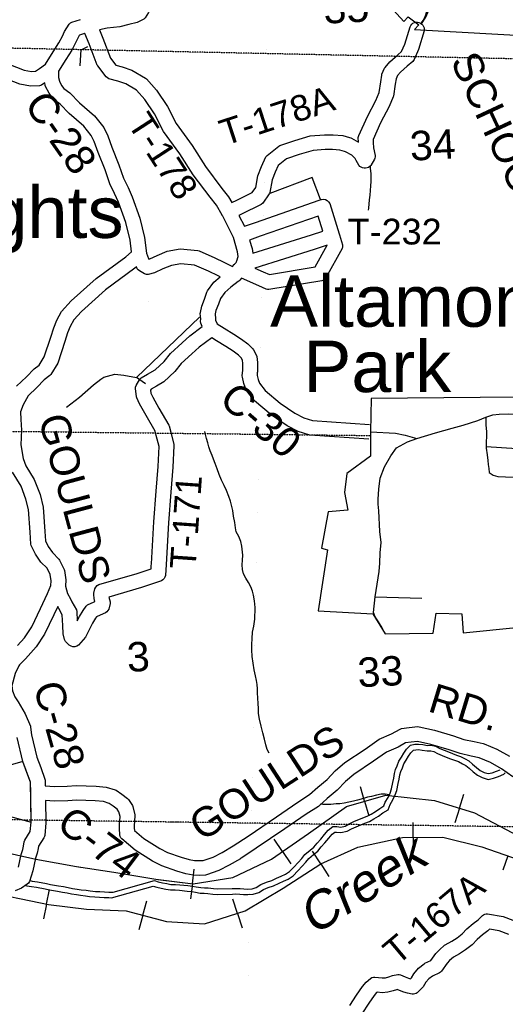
# Model space of a CAD drawing. Header units: feet. Extents: x -155 to 2562643, y -56 to 364810.
# Tile 56 of 121: x 2514493 to 2521092, y 240319 to 253704. Entities that reach past the tile are written whole.
import ezdxf
from ezdxf.enums import TextEntityAlignment as Align

# ---------------------------------------------------------------- set-up
doc = ezdxf.new("R2010")
doc.units = ezdxf.units.FT
doc.header["$MEASUREMENT"] = 0
for name, pattern in [('HIDDEN', [0.375, 0.25, -0.125]), ('HIDDEN2', [0.1875, 0.125, -0.0625]), ('water', [0])]:
    doc.linetypes.add(name, pattern=pattern)
for name, color, linetype in [('COUNTY-RD', 7, 'Continuous'), ('CR-TEXT', 7, 'Continuous'), ('INCORPORATED', 3, 'Continuous'), ('MTEXT', 2, 'Continuous'), ('RAILROAD', 6, 'Continuous'), ('SECTION', 8, 'HIDDEN2'), ('SECTION-TEXT', 8, 'Continuous'), ('STREET-RURAL', 14, 'Continuous'), ('STREET-URBAN', 15, 'Continuous'), ('TOWNSHIP', 9, 'HIDDEN'), ('TR-TEXT', 6, 'Continuous'), ('TWP-RD', 6, 'Continuous'), ('WATER-TEXT', 1, 'Continuous'), ('WATERWAY', 14, 'water')]:
    doc.layers.add(name, color=color, linetype=linetype)
doc.styles.add('ARIAL', font='arial.ttf')

msp = doc.modelspace()

# ---------------------------------------------------------------- linework, layer by layer
at = {"layer": 'COUNTY-RD'}
for points in [[(2516272.12, 253925.36), (2516270.88, 253908.17), (2516247.83, 253815.62), (2516241.5, 253800.83), (2516197.09, 253730.8), (2516178.57, 253713.43), (2516088.02, 253663.87), (2515975.96, 253637.63), (2515852.52, 253606.58), (2515683.44, 253588.24), (2515575.15, 253564.43)], [(2514948.92, 253266.9), (2515025.42, 253391.17), (2515073.47, 253480.93), (2515103.69, 253545.64), (2515132.98, 253594.45), (2515166.14, 253644.39), (2515182.97, 253660.21), (2515202.97, 253671.78), (2515319.15, 253707.01)], [(2515378.82, 253515.93), (2515373.94, 253514.63), (2515306.47, 253494.17), (2515302.12, 253487.63), (2515280.52, 253451.63), (2515252.37, 253391.35), (2515198.9, 253291.47), (2515118.74, 253161.24), (2515019.09, 253002.76), (2515021.49, 252919.47), (2515031.87, 252868.01), (2515062.88, 252809.19), (2515091.85, 252768.78), (2515174.59, 252710.03), (2515303.36, 252575.99), (2515511.22, 252396.93), (2515635.78, 252237.61), (2515689.82, 252123.59), (2515744.61, 251971.28), (2515841.72, 251731.52), (2515905.01, 251548.79), (2515964.53, 251423.61), (2516022.2, 251297.25), (2516124.66, 251005.38), (2516190.49, 250742.75), (2516214.34, 250530.43)], [(2514345.93, 253099.42), (2514551.4, 253019.64), (2514652.57, 253001.02), (2514708.5, 253004.08), (2514761.68, 253040.62), (2514843.95, 253099.95), (2514948.92, 253266.9)], [(2514450.86, 248720.08), (2514585.05, 248847.68), (2514691.45, 248959.23), (2514758.06, 249009.78), (2514826.53, 249121.46), (2514916.82, 249389), (2514954.34, 249513.21), (2514998.7, 249618.51), (2515061.23, 249738.58), (2515191.81, 249881.85), (2515533.04, 250185.16), (2515933.96, 250481.6), (2516011.24, 250546.8), (2515993.23, 250707.12), (2515932.9, 250947.82), (2515836.49, 251222.46), (2515783.23, 251339.15), (2515719.64, 251472.9), (2515654.42, 251661.2), (2515557.75, 251899.87), (2515504.92, 252046.73), (2515464.56, 252131.9), (2515365.78, 252258.25), (2515165.67, 252430.63), (2515043.43, 252557.87), (2514955.66, 252620.2), (2514943.89, 252631.91), (2514892.35, 252703.8), (2514844.89, 252793.82), (2514840.08, 252807.33), (2514832.2, 252846.41), (2514787.28, 252815.54), (2514761.21, 252806.66), (2514639.75, 252800.02), (2514496.63, 252826.36), (2514272.45, 252913.4)], [(2516244.64, 250458.73), (2516249.2, 250449.46), (2516258.89, 250451.72), (2516358.99, 250499.76), (2516498.51, 250556.48), (2516673.88, 250588.89), (2516914.01, 250565.49), (2516929.66, 250561.35), (2517143.18, 250465.96), (2517266.18, 250407.04), (2517384.75, 250350.23)], [(2516214.34, 250530.43), (2516244.64, 250458.73)], [(2516972.8, 249534.59), (2516954.09, 249576.63), (2516950.01, 249602.97), (2516953.94, 249638.12), (2516947.26, 249709.56), (2516948.17, 249724.81), (2516966.8, 249811.53), (2517005.77, 249905.26), (2517037.94, 250001.92), (2517045.28, 250016.02), (2517133.02, 250134.16), (2517217.83, 250208.43), (2517190.79, 250221.39), (2517059.18, 250284.44), (2516870.34, 250368.8), (2516682.53, 250387.11), (2516554.93, 250363.52), (2516440, 250316.8), (2516325.62, 250261.9), (2516239.1, 250241.76), (2516214.3, 250242.21), (2516190.35, 250248.71), (2516118.46, 250289.09), (2516103.23, 250302.24), (2516090.93, 250318.15), (2516079.03, 250342.32), (2516058.02, 250324.6), (2515659.18, 250029.7), (2515332.54, 249739.35), (2515226.59, 249623.1), (2515179.85, 249533.36), (2515142.74, 249445.27), (2515107.34, 249328.09), (2515008.83, 249036.16), (2514913.87, 248881.26), (2514901.36, 248867.45), (2514825.11, 248809.59), (2514726.4, 248706.1), (2514605.7, 248591.33), (2514538.95, 248468.94), (2514505.06, 248372.5), (2514506.36, 248268.8), (2514516.3, 248124.18), (2514512.95, 248033.42), (2514512.64, 248025.03), (2514509.02, 247926.62), (2514540.44, 247739.23), (2514575.45, 247639.78), (2514691, 247452.05), (2514768.72, 247248.39), (2514812.29, 247076.23), (2514834.92, 246748.13), (2514841.73, 246618.15), (2514880.5, 246541.31), (2514936.62, 246459.13), (2515024.92, 246370.82), (2515034.57, 246357.29), (2515097.04, 246229.23), (2515101.65, 246214.13), (2515119.28, 246087.88), (2515116.62, 246001.72)], [(2517507.38, 250189.24), (2517507.38, 250189.24), (2517482.5, 250163.39), (2517477.8, 250157.3), (2517475.73, 250155.72), (2517474.04, 250153.75), (2517471.63, 250152.1), (2517469.6, 250149.99), (2517463.03, 250146.03), (2517363.17, 250069.85), (2517280.85, 249997.77), (2517220.14, 249916.02), (2517193.23, 249835.19), (2517158.5, 249751.65), (2517148.54, 249705.27), (2517154.98, 249636.29), (2517153.27, 249620.97), (2517175.26, 249571.55), (2517272.08, 249509.64), (2517403.49, 249428.83), (2517505.57, 249361.75), (2517594.01, 249296.97), (2517661.72, 249230.75), (2517671.59, 249217.2), (2517709.74, 249140.6), (2517714.58, 249124.82), (2517725.29, 249044.66), (2517726.06, 248983.13), (2517723.55, 248938.48), (2517723.74, 248937.48), (2517722.83, 248925.59), (2517722.14, 248913.26), (2517721.81, 248912.26), (2517718.53, 248869.45), (2517732.46, 248813.58), (2517750.4, 248761.79), (2517827.22, 248663.88), (2518031.32, 248490.47), (2518229.57, 248357.12), (2518355.2, 248291.6), (2518473.83, 248255.33), (2519245.14, 248201.93)], [(2519236.66, 248002.04), (2518437.21, 248057.39), (2518279.08, 248105.74), (2518127.2, 248184.94), (2517910.38, 248330.79), (2517682.34, 248524.54), (2517577.58, 248658.06), (2517569.62, 248672.65), (2517540.56, 248756.54), (2517518.61, 248844.56), (2517517.26, 248860.59), (2517523.25, 248938.7), (2517525.99, 248987.48), (2517525.45, 249030.12), (2517519.63, 249073.69), (2517503.82, 249105.43), (2517464.35, 249144.03), (2517391.48, 249197.4), (2517296.16, 249260.04), (2517165.82, 249340.2), (2517101.53, 249381.32)], [(2514868.53, 245901.98), (2514916.85, 246012.62), (2514918.85, 246077.07), (2514906.86, 246162.93), (2514865.79, 246247.11), (2514781.99, 246330.92), (2514707.89, 246439.42), (2514649, 246556.15), (2514643.65, 246576.28), (2514635.28, 246736.02), (2514613.99, 247044.57), (2514577.7, 247187.99), (2514510.84, 247363.2), (2514393.91, 247553.17)], [(2514464.85, 245196.55), (2514558.46, 245301.11), (2514656.64, 245451.02), (2514775.98, 245698.14), (2514868.53, 245901.98)], [(2515009.56, 245728.81), (2514957.12, 245613.31), (2514831.08, 245352.32), (2514717.51, 245178.92), (2514573.19, 245017.72), (2514500.72, 244943.17), (2514492.69, 244934.52), (2514491.72, 244933.91), (2514480.71, 244922.59), (2514429.71, 244815.32), (2514386.85, 244646.48), (2514393.07, 244579.09), (2514426.93, 244499.46), (2514470.12, 244431.7), (2514568.56, 244266.96), (2514637.77, 244098.5), (2514641.13, 244085.79), (2514654.58, 243980.47), (2514725.7, 243680.25), (2514779.63, 243537.61), (2514834.31, 243381.76), (2514837.11, 243367), (2514840.03, 243289.08)], [(2514840.03, 243289.08), (2514965.67, 243280.39), (2515136, 243284.49), (2515258.57, 243294.27), (2515533.46, 243285.37), (2515668.17, 243271.61), (2515789.07, 243235.98), (2515803.63, 243228.99), (2515882.15, 243174.24), (2515959.08, 243116.79), (2515971.13, 243103.94), (2516023.53, 243023.6), (2516030.43, 243007.37), (2516056.24, 242895.12), (2516054.94, 242801.15), (2516049.64, 242760.31), (2516050.22, 242714.63), (2516051.41, 242683.77), (2516179.99, 242574.74), (2516396.02, 242439.32), (2516503.04, 242383.7), (2516688.22, 242317.45), (2516794.04, 242287.27), (2516870.25, 242274.38), (2516939.66, 242271.79), (2516986.84, 242273.83), (2517121.38, 242320.73), (2517243.43, 242383.89), (2517393.76, 242473.45), (2517597.51, 242606.81), (2517984.63, 242867.47), (2518272.97, 243068.31), (2518432.11, 243169.2), (2518542.3, 243268.88), (2518670.97, 243373.65), (2518781.01, 243494.94), (2518912.87, 243604.39), (2519185.97, 243788.65), (2519379.88, 243922.6), (2519546.76, 243994.51), (2519661.27, 244060.01), (2519679.4, 244066.19), (2519786.23, 244080.98), (2519903.75, 244093.41), (2519920.2, 244092.44), (2520131.75, 244044.38), (2520389.17, 243968.06), (2520530.38, 243920.91), (2520668.71, 243890.01), (2520793.15, 243864.64), (2520803.22, 243861.45), (2520977.05, 243785.44), (2521149.54, 243690.09)], [(2521193.07, 243410.79), (2521041.82, 243521.11), (2520888.41, 243605.92), (2520737.64, 243671.84), (2520626.94, 243694.41), (2520476.77, 243727.95), (2520329.05, 243777.28), (2520081.12, 243850.78), (2519900.1, 243891.91), (2519810.46, 243882.42), (2519735.46, 243872.05), (2519636.27, 243815.31), (2519477.24, 243746.78), (2519298.74, 243623.47), (2519032.97, 243444.15), (2518919.63, 243350.08), (2518808.95, 243228.09), (2518672.61, 243117.07), (2518553.61, 243009.42), (2518383.72, 242901.71), (2518097.64, 242702.45), (2517708.14, 242440.19), (2517510.7, 242310.96), (2517509.21, 242309.43), (2517499.76, 242303.8), (2517493.25, 242299.54), (2517491.27, 242298.74), (2517340.65, 242209.01), (2517200.65, 242136.56), (2517031.86, 242077.72), (2517017.5, 242074.97), (2516940.26, 242071.63), (2516849.77, 242075), (2516749.8, 242091.91), (2516627.04, 242126.93), (2516422.88, 242199.96), (2516296.62, 242265.58), (2516061.6, 242412.91), (2515880.58, 242566.41), (2515867.83, 242582.83), (2515858.73, 242601.52), (2515853.67, 242621.68), (2515850.26, 242709.5), (2515849.48, 242771.99), (2515855.12, 242815.45), (2515855.92, 242873.79), (2515841.48, 242936.62), (2515818.12, 242972.44), (2515765.08, 243012.05), (2515709.2, 243051.01), (2515629.41, 243074.53), (2515520.05, 243085.69), (2515263.29, 243094.01), (2515146.37, 243084.69), (2514961.16, 243080.23), (2514844.81, 243088.28), (2514848.57, 242787.05), (2514833.39, 242615.28), (2514829.23, 242599.22), (2514822.47, 242584.06), (2514746.06, 242468.69), (2514741.47, 242436.03), (2514728.53, 242371.5), (2514707.28, 242304.8), (2514671.39, 242131.57), (2514623.71, 241986.57), (2514611.91, 241967.08), (2514596.02, 241950.74), (2514516.56, 241899.52), (2514431.95, 241861.86)], [(2514477.85, 242183.26), (2514513.56, 242355.58), (2514534.61, 242421.67), (2514544.23, 242469.65), (2514552.72, 242530.02), (2514560.64, 242550.92), (2514637.13, 242666.42), (2514648.45, 242794.62), (2514643.58, 243185.23), (2514642.79, 243189.29), (2514643.33, 243197.08), (2514638.1, 243336.9), (2514591.71, 243469.12), (2514534.06, 243621.59), (2514457.54, 243944.64)]]:
    msp.add_lwpolyline(points, dxfattribs=at)
at = {"layer": 'INCORPORATED'}
for points in [[(2519287.15, 254151.79), (2519711.31, 253681.35), (2519773.85, 253741.14), (2519914.59, 253636.46), (2519857.89, 253570.98), (2519857.89, 253570.98), (2521555.74, 253476.04), (2522495.13, 253474.53), (2522495.13, 253474.53), (2522621.12, 253690.24), (2522621.12, 253690.24), (2522798.26, 253796.25)], [(2521243.66, 248572.46), (2519269.03, 248553.11), (2519269.03, 248553.11), (2519261.38, 248100.57), (2519262.15, 247769.38), (2518938.27, 247533.43), (2518906.59, 247276.37), (2518950.58, 247036.62), (2518683.06, 247016.07), (2518595.39, 246521.57), (2518675.76, 246496.88), (2518549.68, 245669.05), (2518549.68, 245669.05), (2519292.02, 245625.48), (2519459.84, 245355.32), (2519459.84, 245355.32), (2520109.98, 245362.74), (2520151.35, 245638.01), (2520499.37, 245625.85), (2520517.69, 245367.63), (2521285.3, 245444.68)], [(2514534.06, 243621.59), (2514090.96, 243493.85), (2514078, 242949.52), (2514648.45, 242794.62), (2514638.1, 243336.9), (2514534.06, 243621.59)]]:
    msp.add_lwpolyline(points, dxfattribs=at)
at = {"layer": 'INCORPORATED', "const_width": 0.01}
msp.add_lwpolyline([(2515699.02, 250034.8), (2516024.39, 249718.72), (2516433.44, 250016.21), (2516219.62, 250257.91), (2516061.58, 250332.29), (2515699.02, 250034.8)], dxfattribs=at)
at = {"layer": 'RAILROAD'}
for p, q in [((2519179.71, 243078.52), (2519124, 243273.62)), ((2519179.71, 243078.52), (2519236, 242881.4)), ((2520468.19, 242983.88), (2520528.88, 243177.49)), ((2520468.19, 242983.88), (2520406.87, 242788.27)), ((2519841.02, 242588.35), (2519840.28, 242791.25)), ((2518063.4, 242395.94), (2517948.63, 242563.25)), ((2519841.02, 242588.35), (2519841.77, 242383.35)), ((2518063.4, 242395.94), (2518179.36, 242226.89)), ((2518583.6, 242228.57), (2518473.26, 242398.85)), ((2521124.62, 242338.01), (2521056.64, 242144.61)), ((2516839.02, 241956.09), (2516865.24, 242157.29)), ((2518583.6, 242228.57), (2518695.07, 242056.53)), ((2514859.12, 241679.93), (2514899.9, 241878.69)), ((2516839.02, 241956.09), (2516812.52, 241752.81)), ((2517452.12, 241555.15), (2517390.51, 241748.47)), ((2514859.12, 241679.93), (2514817.92, 241479.12)), ((2516166.64, 241530.25), (2516219.03, 241726.27)), ((2516166.64, 241530.25), (2516113.71, 241332.2)), ((2517452.12, 241555.15), (2517514.37, 241359.83))]:
    msp.add_line(p, q, dxfattribs=at)
for points in [[(2503580.85, 246930.32), (2503753, 246679.48), (2504226.16, 246174.78), (2504743.24, 245724.16), (2505318.23, 245195.43), (2505831.32, 244732.79), (2506374.36, 244232.1), (2506933.37, 244051.85), (2507474.41, 244095.91), (2508047.4, 244202.05), (2508594.43, 244093.9), (2509145.45, 243901.64), (2509716.44, 243659.3), (2510261.48, 243519.11), (2510848.44, 243316.83), (2511411.44, 243120.56), (2512032.35, 242878.22), (2512535.46, 242738.03), (2513084.48, 242599.84), (2513653.48, 242487.68), (2514182.54, 242409.57), (2514713.6, 242291.41), (2515262.63, 242193.27), (2515317.81, 242184.8)], [(2514182.54, 242409.57), (2514713.6, 242291.41), (2515262.63, 242193.27), (2515771.73, 242115.17), (2516340.72, 242021.04), (2516847.82, 241954.94), (2517388.87, 242043.07), (2517913.94, 242293.41), (2518419.04, 242639.89), (2518934.13, 243008.4), (2519467.19, 243160.61), (2520128.02, 243090.52), (2520671.06, 242920.28), (2521180.16, 242653.91)], [(2516369.53, 242017.28), (2516847.82, 241954.94), (2517388.87, 242043.07), (2517913.94, 242293.41), (2518419.04, 242639.89), (2518934.13, 243008.4), (2519467.19, 243160.61), (2520128.02, 243090.52), (2520671.06, 242920.28), (2521180.16, 242653.91), (2521799.06, 242345.48), (2522356.08, 242201.29), (2522862.04, 242188.83), (2523183.99, 242187.91), (2523685.07, 242306.1), (2524221.2, 242452.33), (2524765.33, 242484.38), (2525319.46, 242514.43), (2525596.17, 242516.34)], [(2514358.23, 241782.71), (2514885.3, 241674.56), (2515400.39, 241614.47), (2515941.43, 241590.44), (2516488.46, 241444.24), (2517003.55, 241412.19), (2517556.57, 241588.44), (2518071.66, 241896.86), (2518584.75, 242229.32), (2519087.86, 242453.63), (2519696.78, 242587.82), (2520243.82, 242589.82), (2520772.88, 242461.65), (2521279.98, 242283.4)], [(2514514.24, 241750.7), (2514885.3, 241674.56), (2515400.39, 241614.47), (2515941.43, 241590.44), (2516488.46, 241444.24), (2517003.55, 241412.19), (2517556.57, 241588.44), (2518071.66, 241896.86), (2518584.75, 242229.32), (2519087.86, 242453.63), (2519696.78, 242587.82), (2520243.82, 242589.82), (2520772.88, 242461.65), (2521279.98, 242283.4)]]:
    msp.add_lwpolyline(points, dxfattribs=at)
at = {"layer": 'RAILROAD', "const_width": 0.08}
for points in [[(2522862.04, 242188.83), (2522356.08, 242201.29), (2521799.06, 242345.48), (2521180.16, 242653.91), (2520671.06, 242920.28), (2520128.02, 243090.52), (2519467.19, 243160.61), (2518934.13, 243008.4), (2518419.04, 242639.89), (2517913.94, 242293.41), (2517388.87, 242043.07), (2516847.82, 241954.94), (2516340.72, 242021.04), (2515771.73, 242115.17), (2515262.63, 242193.27), (2514713.6, 242291.41), (2514182.54, 242409.57)], [(2522868.2, 241902.48), (2522340.11, 242065.1), (2521821.02, 242155.22), (2521279.98, 242283.4), (2520772.88, 242461.65), (2520243.82, 242589.82), (2519696.78, 242587.82), (2519087.86, 242453.63), (2518584.75, 242229.32), (2518071.66, 241896.86), (2517556.57, 241588.44), (2517003.55, 241412.19), (2516488.46, 241444.24), (2515941.43, 241590.44), (2515400.39, 241614.47), (2514885.3, 241674.56), (2514358.23, 241782.71)]]:
    msp.add_lwpolyline(points, dxfattribs=at)
at = {"layer": 'SECTION'}
for points in [[(2522026.82, 253154.47), (2486294.59, 253908.02)], [(2486176.17, 248435.64), (2519261.49, 248051.42)], [(2523072.08, 242705.66), (2486063.3, 243220.33)], [(2516671.95, 242794.67), (2516498.57, 242797.08)]]:
    msp.add_lwpolyline(points, dxfattribs=at)
at = {"layer": 'STREET-RURAL'}
for points in [[(2515313.7, 253076.08), (2515330.07, 253297.13), (2515335.08, 253299.55)], [(2515335.08, 253299.55), (2515419.15, 253340.3)], [(2518578.4, 251257.65), (2518466.64, 251558.7), (2517890.78, 251340.7)], [(2516202.37, 248752.4), (2516078.29, 248840.58), (2516936.85, 249659.54)], [(2515596.64, 248816.08), (2515636.64, 248845.64), (2515785.01, 248886.8), (2515907.32, 248872.94), (2516078.29, 248840.58)], [(2515129.47, 248437.75), (2515306.45, 248573.76), (2515494.45, 248740.55), (2515596.64, 248816.08)]]:
    msp.add_lwpolyline(points, dxfattribs=at)
at = {"layer": 'STREET-URBAN'}
for points in [[(2519951.17, 253648.03), (2520011.02, 253737.95), (2520097.09, 253937.89), (2520145.01, 254042.97), (2520220.5, 254168.59), (2520327.12, 254321.46)], [(2519261.38, 248100.57), (2519601.24, 248082.89), (2519731.46, 248054.5), (2519889.85, 248010.44), (2520142.64, 248085.82), (2520369.56, 248152.85), (2520518.91, 248192.84), (2520618.44, 248222.17), (2520719.89, 248257.53), (2520827.26, 248298.98), (2520922.77, 248330.27), (2521008.56, 248339.38), (2521130.34, 248346.95), (2521442.26, 248326.91)], [(2520827.26, 248298.98), (2520828.63, 248197.59), (2520836.09, 248099.57), (2520835.06, 248035.47), (2520830.04, 247971.3), (2520831.4, 247881.2), (2520844.8, 247787.27), (2520853.93, 247711.31), (2520856.77, 247655.28), (2520867.56, 247601.36), (2520874.33, 247549.39)], [(2519459.84, 245355.32), (2519420.31, 245436.71), (2519370.75, 245519.9), (2519323.54, 245585.1), (2519302.37, 245646.82), (2519324.25, 245857.71), (2519350.89, 246028.62), (2519375.46, 246203.49), (2519385.27, 246315.93), (2519392.49, 246458.38), (2519403.82, 246594.91), (2519388.89, 246746.94), (2519371.46, 247027.21), (2519363.68, 247119.25), (2519364.4, 247185.41), (2519371.74, 247321.86), (2519390.79, 247472.56), (2519451.77, 247624.11), (2519534.75, 247774.09), (2519614.52, 247883.92), (2519762.73, 247967.06), (2519889.85, 248010.44)], [(2520831.11, 247900.23), (2521250.71, 247874.52), (2521444.6, 247868.38), (2521586.41, 247869.21), (2521713.81, 247891.79), (2521981.34, 247899.14), (2522155.18, 247896.6), (2522341, 247894.3), (2522476.78, 247897.02), (2522565.03, 247878.74), (2522627.36, 247857.93), (2522688.31, 247805.03), (2522702.9, 247671.03), (2522706.58, 247470.78)], [(2520874.33, 247549.39), (2520928.81, 247510.15), (2520990.91, 247495.06), (2521094.79, 247488.6), (2521721.68, 247475.95), (2522248.43, 247485.83), (2522918.7, 247463.81)], [(2519324.25, 245857.71), (2519955.78, 245842.27)]]:
    msp.add_lwpolyline(points, dxfattribs=at)
at = {"layer": 'TOWNSHIP', "const_width": 0.03, "flags": 128}
msp.add_lwpolyline([(2517424.08, 232101.54), (2518073.53, 264331.67)], dxfattribs=at)
at = {"layer": 'TWP-RD'}
for points in [[(2515575.15, 253564.43), (2515621.66, 253451.47), (2515726.03, 253179.11), (2515798.63, 253083.75), (2515884.93, 253061.56), (2516016.65, 253017.23), (2516201.86, 252909.01), (2516214.01, 252899.07), (2516352.28, 252744.14), (2516499.1, 252525.55), (2516618.38, 252290.99), (2516834.87, 251994.11), (2517015.41, 251707.56), (2517239.57, 251411.13), (2517331.13, 251293.87), (2517375.09, 251218.82), (2517442.51, 251251.74), (2517653.32, 251354.68), (2517700.58, 251423.45), (2517731.06, 251580.18), (2517779.15, 251708.7), (2517839.51, 251837.97), (2517853.79, 251856.12), (2518013.25, 251983.61), (2518028.46, 251991.95), (2518230.9, 252061.02), (2518441.23, 252124.32), (2518635.3, 252140.91), (2518754.63, 252140.93), (2518881.96, 252127.62), (2518972.31, 252102.98), (2518991.93, 252097.63), (2519003.07, 252093.1), (2519096.32, 252041.38), (2519093.5, 252100.45), (2519095.29, 252116.34), (2519099.57, 252131.74), (2519217.19, 252387.68), (2519330.21, 252606.75), (2519375.76, 252715.36), (2519398.85, 252857.54), (2519412.11, 252949.93), (2519415.97, 252963.28), (2519452.16, 253044.3), (2519458.99, 253055.43), (2519521.48, 253132.57), (2519631.14, 253227.03), (2519682.46, 253269.8), (2519726.14, 253369.82), (2519797.01, 253607.81), (2519807.07, 253626.27), (2519820.74, 253642.23), (2519837.44, 253655), (2519856.42, 253664.02), (2519876.87, 253668.9), (2519897.88, 253669.42), (2519918.54, 253665.56), (2519937.95, 253657.49), (2519955.27, 253645.55), (2519969.71, 253630.29), (2519980.67, 253612.34), (2519987.66, 253592.52), (2519990.37, 253571.68), (2519989.76, 253564.13)], [(2517384.75, 250350.23), (2517408.77, 250375.18), (2517414.23, 250381.96), (2517417.83, 250384.59), (2517436.53, 250404.02), (2517436.59, 250404.2), (2517436.59, 250404.22), (2517439.06, 250411.51), (2517440.74, 250419.07), (2517443.27, 250423.93), (2517463.43, 250483.4), (2517453.98, 250550.57), (2517397.69, 250741.98), (2517394.23, 250751.92), (2517394.14, 250753.11), (2517251.68, 251031.63), (2517251.07, 251032.33), (2517245.75, 251043.22), (2517242.92, 251048.75), (2517165.29, 251181.29), (2517080.98, 251289.26), (2516850.75, 251593.73), (2516669.27, 251881.75), (2516447.36, 252186.07), (2516326.32, 252424.09), (2516193.91, 252621.23), (2516080.54, 252748.26), (2515933.44, 252834.21), (2515828.06, 252869.68), (2515704.36, 252901.48), (2515684.46, 252911.7), (2515667.31, 252926.06), (2515553.9, 253075.03), (2515546.95, 253087.5), (2515435.78, 253377.6), (2515378.82, 253515.93)], [(2519989.76, 253564.13), (2519988.69, 253550.72), (2519914.32, 253300.99), (2519853.18, 253160.99), (2519844.85, 253147.9), (2519834.61, 253136.26), (2519760.43, 253074.43), (2519665.6, 252992.75), (2519626.76, 252944.8), (2519607.11, 252900.81), (2519596.55, 252827.29), (2519570.33, 252665.77), (2519567.07, 252654.4), (2519511.59, 252522.1), (2519397.01, 252300.02), (2519294.82, 252077.65), (2519296.86, 252034.87), (2519301.84, 251960.38), (2519322.13, 251859.98), (2519322.41, 251841.48), (2519319.28, 251823.23), (2519312.87, 251805.89), (2519263.98, 251724.08), (2519249.7, 251708.68), (2519232.52, 251696.58), (2519213.23, 251688.32), (2519192.62, 251684.24)], [(2519192.62, 251684.24), (2519171.63, 251684.54), (2519151.16, 251689.18), (2519132.09, 251697.98), (2519115.26, 251710.55), (2519101.42, 251726.33), (2519065.2, 251790.95), (2519052.82, 251818.52), (2519005.35, 251863.13), (2518921.88, 251909.43), (2518908.16, 251913.17), (2518845, 251930.4), (2518744.22, 251940.93), (2518643.85, 251940.91), (2518478.97, 251926.82), (2518292.04, 251870.56), (2518117.75, 251811.09), (2518005.95, 251721.71), (2517963.71, 251631.23), (2517924.2, 251525.66), (2517890.97, 251354.77), (2517883.01, 251335.79), (2517795.93, 251209.06), (2517776.35, 251192.18), (2517506.59, 251060.46), (2517506.58, 251060.46), (2517470.57, 251042.88), (2517545.44, 250896.51), (2517695.62, 250948.79), (2518563.48, 251250.98), (2518593.53, 251261.44), (2518620.37, 251263.25), (2518646.75, 251257.9), (2518670.78, 251245.77), (2518690.74, 251227.72), (2518705.22, 251205.04), (2518832.94, 250793.02), (2518836.61, 250781.4), (2518836.62, 250781.15), (2518878.75, 250645.24), (2518879.64, 250618.33), (2518873.38, 250592.14), (2518654.61, 250193.77), (2518639.48, 250176.81), (2518620.92, 250163.68), (2518599.9, 250155.05), (2517880.2, 250036.51), (2517860.83, 250037.08), (2517841.93, 250041.37), (2517744.1, 250084.61), (2517507.38, 250189.24)], [(2518548.82, 251034.09), (2517761.39, 250759.91), (2517615.79, 250709.22), (2517649.98, 250592.94), (2517659.06, 250528.44), (2518458.49, 250780.74), (2518458.5, 250780.74), (2518612.31, 250829.28)], [(2518612.31, 250829.28), (2518548.82, 251034.09)], [(2517800.86, 250278.19), (2517886.66, 250240.27), (2518508.19, 250342.64), (2518670.32, 250637.86), (2518493.57, 250582.08), (2518493.55, 250582.08), (2517688.3, 250327.94)], [(2517688.3, 250327.94), (2517800.86, 250278.19)], [(2516315.55, 246877.7), (2516347.96, 247296.39), (2516375.61, 247632), (2516387.63, 247900.31), (2516349.06, 248053.45), (2516349.06, 248053.46), (2516334.39, 248111.68), (2516211.21, 248322.3), (2516122.2, 248481.13), (2516084.09, 248563.11), (2516079.8, 248577.98), (2516065.78, 248688.46), (2516067.76, 248710.15), (2516074.37, 248730.93), (2516125.27, 248818.81), (2516144.35, 248837.65), (2516229.51, 248885.58), (2516333.35, 248944.02), (2516454.73, 249057.56), (2516540.89, 249165.71), (2516698.56, 249310.7), (2516805.92, 249405.64), (2516972.8, 249534.59)], [(2517101.53, 249381.32), (2516933.45, 249251.44), (2516832.5, 249162.16), (2516687.67, 249028.97), (2516602.03, 248921.49), (2516452.4, 248781.52), (2516350.55, 248724.2), (2516277.93, 248683.33), (2516269.81, 248669.32), (2516275.27, 248626.29), (2516300.37, 248572.3), (2516384.79, 248421.67), (2516517.78, 248194.27), (2516523.13, 248181.18), (2516549.44, 248076.76), (2516549.44, 248076.73), (2516586.94, 247927.85), (2516588.42, 247913.31), (2516575.25, 247619.31), (2516547.32, 247280.46), (2516515.11, 246864.17), (2516482.01, 246296.52), (2516482.02, 246296.49), (2516473.43, 246148.99), (2516466.5, 246126.2), (2516454.41, 246105.68), (2516437.83, 246088.56), (2516417.7, 246075.82), (2516148.26, 245984.37), (2515706.16, 245856), (2515720.56, 245790.07), (2515720.23, 245767.02), (2515701.76, 245692.74), (2515691.83, 245672.92), (2515677.81, 245655.77), (2515660.36, 245642.09), (2515587.38, 245607.37), (2515534.53, 245584.47), (2515522.26, 245566.87), (2515483.22, 245498.13), (2515387.85, 245308.57), (2515293.59, 245202.86), (2515270.4, 245188.03), (2515244.06, 245180.01), (2515216.54, 245179.41), (2515189.88, 245186.27), (2515166.06, 245200.08), (2515114.49, 245253.07), (2515101.48, 245276.66), (2515083.02, 245353.34), (2515078.74, 245468.67), (2515070.93, 245614.8), (2515022.76, 245700.75), (2515009.56, 245728.81)], [(2515515.58, 245968.53), (2515528.25, 245991.68), (2515546.51, 246010.77), (2515569.07, 246024.45), (2516088.2, 246175.19), (2516278.37, 246239.74), (2516280.82, 246281.84), (2516282.35, 246308.11), (2516315.55, 246877.7)], [(2515116.62, 246001.72), (2515143.11, 245901.46), (2515182, 245832.07), (2515200.7, 245792.33), (2515262.39, 245682.25), (2515268.78, 245660.19), (2515275.71, 245530.68), (2515306.82, 245592.52), (2515352.92, 245673.68), (2515394.66, 245733.55), (2515416.2, 245751.16), (2515504.64, 245789.49), (2515514.91, 245794.38), (2515506.32, 245833.71), (2515500, 245891.64), (2515501.12, 245909), (2515515.58, 245968.53)], [(2520366.9, 241176.6), (2520436.68, 241221.48), (2520505.05, 241274.94), (2520568.49, 241345.01), (2520656.62, 241418.9), (2520721.95, 241467.57), (2520780.37, 241526.3), (2520796.26, 241537.09), (2520813.92, 241544.66), (2520832.69, 241548.73), (2520851.89, 241549.16), (2521061.4, 241513.32), (2521193.04, 241462.88), (2521258.83, 241456.06), (2521311.41, 241453.93), (2521349.99, 241461.87), (2521416.68, 241544.11), (2521501.74, 241709.3), (2521561.42, 241836.73), (2521601.78, 241967.94), (2521598.24, 242152.27)], [(2521139.95, 241269.05), (2521008.26, 241319.5), (2520878.79, 241341.65), (2520853.31, 241316.03), (2520780.71, 241261.94), (2520707.53, 241200.59), (2520641.77, 241127.96), (2520552.61, 241058.25), (2520468.42, 241004.1), (2520386.05, 240959.92), (2520334.07, 240914.23), (2520299.6, 240879.98), (2520223.88, 240770.6), (2520211.37, 240758.01), (2520196.84, 240747.83), (2520100.43, 240703.12), (2520052.9, 240665.59), (2520014.04, 240618.88), (2519977.77, 240556.98), (2519968.83, 240545.76), (2519895.8, 240477.09), (2519879.68, 240466.88), (2519861.91, 240459.9), (2519843.16, 240456.41), (2519824.09, 240456.53), (2519763.32, 240468.62), (2519713.81, 240484.17), (2519656.22, 240505.19), (2519624.48, 240519.27), (2519611.63, 240517.04), (2519569.3, 240501.38), (2519494.57, 240483), (2519416.66, 240476.33), (2519350.11, 240484.43), (2519343.62, 240478.84), (2519309.28, 240439.84), (2519237.58, 240334.31), (2519144.26, 240190.14)], [(2518977.76, 240300.98), (2519070.9, 240444.87), (2519150.89, 240562.59), (2519202.66, 240621.4), (2519261.05, 240671.64), (2519279.33, 240681.69), (2519299.3, 240687.75), (2519320.08, 240689.56), (2519420.25, 240677.37), (2519461.97, 240680.94), (2519510.52, 240692.88), (2519559.43, 240710.98), (2519629.93, 240723.19), (2519649.62, 240722.71), (2519668.85, 240718.38), (2519731.14, 240690.75), (2519778.1, 240673.61), (2519804.13, 240665.43), (2519816.11, 240676.69), (2519849.78, 240734.16), (2519912.54, 240809.59), (2519990.31, 240871), (2520000.31, 240877.15), (2520079.97, 240914.09), (2520145.6, 241008.91), (2520197.44, 241060.42), (2520266.94, 241121.5), (2520276.35, 241128.03), (2520366.9, 241176.6)]]:
    msp.add_lwpolyline(points, dxfattribs=at)
at = {"layer": 'WATERWAY'}
for points in [[(2520263.77, 254310.48), (2520210.64, 254261.2), (2520167.95, 254192.05), (2520131.36, 254119.01), (2520098.62, 254054.08), (2520053.01, 253932.66), (2520036.18, 253874.08), (2520021.31, 253817.55), (2520008.37, 253765.07), (2519983.39, 253712.35), (2519943.46, 253654.67)], [(2519256.65, 251722.53), (2519257.55, 251679.35), (2519262.95, 251613.19), (2519263.99, 251563.01), (2519263.16, 251506.76), (2519258.44, 251444.41), (2519253.77, 251380.06), (2519249.05, 251317.71), (2519242.33, 251255.32), (2519230.69, 251140.62), (2519228.35, 251116.39)], [(2517881.53, 243734.26), (2517857.76, 243782.85), (2517838.42, 243844.71), (2517820.7, 243924.67), (2517796.84, 244010.54), (2517772.86, 244102.42), (2517750.88, 244194.35), (2517739.22, 244272.43), (2517735.83, 244338.63), (2517732.36, 244408.84), (2517728.85, 244481.06), (2517723.37, 244551.24), (2517722.15, 244609.45), (2517718.93, 244667.62), (2517711.83, 244719.68), (2517696.45, 244783.63), (2517680.66, 244867.65), (2517664.73, 244957.69), (2517652.82, 245047.82), (2517646.97, 245136.06), (2517645.38, 245212.33), (2517649.72, 245292.75), (2517657.98, 245377.26), (2517672.3, 245459.88), (2517686.42, 245552.55), (2517689.34, 245604.82), (2517692.22, 245659.1), (2517691.09, 245713.29), (2517683.14, 245805.51), (2517669.52, 245881.54), (2517654.31, 245937.46), (2517633.04, 245995.26), (2517599.75, 246052.82), (2517564.44, 246110.33), (2517535.12, 246169.98), (2517519.82, 246229.91), (2517516.48, 246294.1), (2517519.15, 246358.42), (2517523.78, 246424.78), (2517511.24, 246545.01), (2517495.86, 246608.96), (2517468.37, 246676.68), (2517432.86, 246744.23), (2517425.8, 246794.29), (2517416.18, 246870.4), (2517400.35, 246956.43), (2517388.77, 247030.49), (2517377.57, 247086.49), (2517358.02, 247158.39), (2517334.58, 247224.18), (2517302.87, 247301.85), (2517269.32, 247371.45), (2517233.72, 247443.02), (2517203.97, 247522.73), (2517178.36, 247596.51), (2517150.75, 247670.25), (2517127.43, 247730.02), (2517108.3, 247781.84), (2517080.93, 247843.54), (2517061.8, 247895.36), (2517048.59, 247951.31), (2517033.34, 248009.24), (2517016.17, 248063.11), (2517007.27, 248105.1)], [(2519525.05, 243190.34), (2519543.93, 243246.95), (2519564.14, 243335.72), (2519575, 243392.17), (2519585.69, 243456.65), (2519600.59, 243511.18), (2519623.61, 243561.85), (2519644.41, 243622.52), (2519679.33, 243679.46), (2519712.32, 243732.35), (2519751.34, 243785.35), (2519804.34, 243840.66), (2519864.24, 243853.93), (2519914.33, 243856.96), (2519970.64, 243850.08), (2520035.05, 243839.34), (2520085.18, 243840.36), (2520143.62, 243827.5), (2520202.4, 243798.58), (2520263.14, 243771.7), (2520317.74, 243750.73), (2520374.38, 243727.79), (2520426.98, 243706.77), (2520483.54, 243687.84), (2520544.4, 243654.95), (2520595.12, 243627.87), (2520648.17, 243584.77), (2520701.31, 243537.66), (2520752.28, 243498.54), (2520805, 243471.5), (2520859.51, 243454.54), (2520911.39, 243467.65), (2520973.17, 243486.98), (2521022.74, 243507.66)], [(2519596.2, 243166.61), (2519616.24, 243226.71), (2519637.55, 243320.31), (2519648.83, 243378.95), (2519659.05, 243440.59), (2519671.36, 243485.62), (2519693.39, 243534.11), (2519712.67, 243590.37), (2519743.12, 243640.01), (2519774.43, 243690.21), (2519808.85, 243736.97), (2519842.76, 243772.35), (2519874.68, 243779.42), (2519912.03, 243781.68), (2519959.92, 243775.83), (2520029.6, 243764.21), (2520077.78, 243765.19), (2520118.65, 243756.2), (2520170.66, 243730.61), (2520234.5, 243702.36), (2520290.22, 243680.96), (2520346.39, 243658.21), (2520401.14, 243636.33), (2520453.59, 243618.78), (2520508.91, 243588.88), (2520553.43, 243565.11), (2520599.62, 243527.58), (2520653.54, 243479.78), (2520712.01, 243434.91), (2520776.53, 243401.81), (2520857.4, 243376.65), (2520931.79, 243395.45), (2520998.86, 243416.43), (2521069.98, 243446.1), (2521090.02, 243464.6)], [(2515738.21, 241768.65), (2516308.26, 241926.96), (2516354.49, 241913.19), (2516415.04, 241897.21), (2516477.93, 241885.95), (2516540.39, 241873.87), (2516604.78, 241873.04), (2516662.17, 241868.48), (2516768.62, 241858.84), (2516829.77, 241850.54), (2516879.73, 241841.6), (2516944.46, 241832.15), (2516997.99, 241828.97), (2517047.87, 241826.15), (2517117.29, 241817.66), (2517180.87, 241812.39), (2517382.68, 241816.51), (2517432.1, 241819.42), (2517482.4, 241816.85), (2517533.83, 241811.73), (2517590.83, 241810.62), (2517666.85, 241816.93), (2517740.24, 241839.56), (2517804.72, 241880.97), (2517870.62, 241908.58), (2517943.8, 241930.55), (2518017, 241964.69), (2518075.38, 241993.43), (2518139.71, 242020.74), (2518207.21, 242066.17), (2518272.26, 242131.77), (2518332.52, 242196.74), (2518382.7, 242253.29), (2518422.57, 242300.58), (2518485.52, 242355.03), (2518544.09, 242400.36), (2518591.53, 242458.91), (2518640.18, 242513.72), (2518693.87, 242578.08), (2518738.1, 242631.64), (2518773.41, 242660.2), (2518796.36, 242660.66), (2518858.13, 242652.79), (2518942.24, 242671.42), (2519002.43, 242706.54), (2519063.29, 242733.87), (2519184.2, 242783.59), (2519245.26, 242806.08), (2519307.4, 242838.8), (2519369.54, 242877), (2519428.96, 242920.49), (2519500.47, 242964.92), (2519528.97, 243033.59), (2519565.07, 243097.46), (2519596.2, 243166.61)], [(2515760.66, 241842.69), (2516324.31, 242000.44), (2516374.77, 241985.41), (2516431.25, 241970.5), (2516491.66, 241959.68), (2516548.05, 241948.78), (2516608.24, 241948), (2516668.52, 241943.21), (2516777.05, 241933.38), (2516841.42, 241924.65), (2516891.76, 241915.64), (2516952.12, 241906.83), (2517002.33, 241903.84), (2517054.55, 241900.89), (2517124.94, 241892.28), (2517183.21, 241887.45), (2517379.71, 241891.46), (2517431.8, 241894.53), (2517488.03, 241891.66), (2517538.28, 241886.66), (2517588.45, 241885.68), (2517652.53, 241891), (2517708.34, 241908.21), (2517769.7, 241947.61), (2517845.27, 241979.28), (2517917.03, 242000.82), (2517984.58, 242032.33), (2518044.14, 242061.65), (2518103.79, 242086.97), (2518159.18, 242124.25), (2518218.12, 242183.69), (2518276.97, 242247.14), (2518325.97, 242302.36), (2518369.04, 242353.44), (2518438, 242413.09), (2518491.3, 242454.34), (2518534.32, 242507.43), (2518583.32, 242562.65), (2518636.16, 242625.98), (2518685.07, 242685.21), (2518746.22, 242734.66), (2518800.36, 242735.76), (2518854.66, 242728.84), (2518914.57, 242742.11), (2518968.07, 242773.33), (2519033.66, 242802.78), (2519156.97, 242853.49), (2519214.7, 242874.75), (2519270.25, 242904), (2519327.69, 242939.31), (2519386.96, 242982.69), (2519440.43, 243015.91), (2519461.44, 243066.54), (2519498.19, 243131.56), (2519525.05, 243190.34)], [(2519514.72, 243167.74), (2519457.17, 243174.9), (2519406.96, 243177.89), (2519343.09, 243162.53), (2519273.24, 243145.04), (2519217.31, 243133.85), (2519165.47, 243118.74), (2519083.72, 243094.98), (2519027.83, 243081.79), (2518965.97, 243066.47), (2518904.02, 243055.17), (2518844.03, 243045.91), (2518793.95, 243042.88), (2518721.85, 243037.39), (2518669.76, 243034.32), (2518613.53, 243037.19), (2518577.4, 243041.79)], [(2514577.18, 241934.3), (2514588.69, 241931.85), (2514651.31, 241920.65), (2514721.73, 241910.04), (2514839.76, 241888.91), (2514896.95, 241875.83), (2514953.99, 241866.83), (2515006.44, 241855.83), (2515075.29, 241845.12), (2515137.45, 241832.83), (2515198.11, 241819.47), (2515264.23, 241810.52), (2515317.84, 241801.32), (2515384.67, 241794.59), (2515441.29, 241785.66), (2515515.82, 241778.67), (2515578.59, 241775.9), (2515640.08, 241771.02), (2515703.52, 241770.26), (2515738.21, 241768.65)], [(2514633.62, 242000.01), (2514663.5, 241994.66), (2514733.93, 241984.05), (2514854.74, 241962.42), (2514911.17, 241949.51), (2514967.53, 241940.62), (2515019.91, 241929.64), (2515088.33, 241918.99), (2515152.79, 241906.25), (2515211.23, 241893.38), (2515275.61, 241884.66), (2515327.95, 241875.68), (2515394.28, 241869), (2515450.64, 241860.11), (2515520.98, 241853.52), (2515583.22, 241850.77), (2515643.5, 241845.98), (2515705.7, 241845.24), (2515760.66, 241842.69)]]:
    msp.add_lwpolyline(points, dxfattribs=at)

# ---------------------------------------------------------------- texts
at = {"layer": 'CR-TEXT', "style": 'ARIAL'}
for s, rotation, p in [('SCHOOL RD.', 295, (2520232.88, 253094.22)), ('C-28', 305, (2514443.84, 252482.82)), ('C-30', 319, (2517103.95, 248418.33)), ('GOULDS', 285, (2514628.87, 248254.92)), ('C-28', 286, (2514558.82, 244612.32)), ('RD.', 343, (2519987.69, 244191.99)), ('GOULDS', 33, (2517033.9, 242423.22)), ('C-74', 323, (2514897.37, 242627.51))]:
    msp.add_text(s, height=400, rotation=rotation, dxfattribs=at).set_placement(p, align=Align.BOTTOM_LEFT)
at = {"layer": 'MTEXT', "style": 'ARIAL'}
for s, p in [('Jefferson Heights', (2508294.21, 250527.39)), ('Altamont', (2517894.89, 249319.6)), ('Park', (2518347.18, 248431.16))]:
    msp.add_text(s, height=700, dxfattribs=at).set_placement(p, align=Align.BOTTOM_LEFT)
at = {"layer": 'SECTION-TEXT', "style": 'ARIAL'}
for s, p in [('35', (2518946.63, 253545.42)), ('34', (2520121.37, 251682.85)), ('3', (2516120.03, 244725.6)), ('33', (2519410.52, 244524.62))]:
    msp.add_text(s, height=400, rotation=3, dxfattribs=at).set_placement(p, align=Align.BOTTOM_CENTER)
at = {"layer": 'TR-TEXT', "style": 'ARIAL'}
for s, rotation, p in [('T-178A', 18, (2517311.32, 251888.48)), ('T-178', 303, (2515857.47, 252235.67)), ('T-171', 86, (2516985.79, 246219.52)), ('T-167A', 40, (2519687.29, 240756.7))]:
    msp.add_text(s, height=350, rotation=rotation, dxfattribs=at).set_placement(p, align=Align.BOTTOM_LEFT)
msp.add_text('T-232', height=350, dxfattribs=at).set_placement((2518949.61, 250543.13), align=Align.BOTTOM_LEFT)
at = {"layer": 'WATER-TEXT', "style": 'ARIAL', "oblique": 10}
msp.add_text('Creek', height=500, rotation=32, dxfattribs=at).set_placement((2519004.21, 242162.01), align=Align.TOP_CENTER)

doc.saveas('drawing.dxf')
